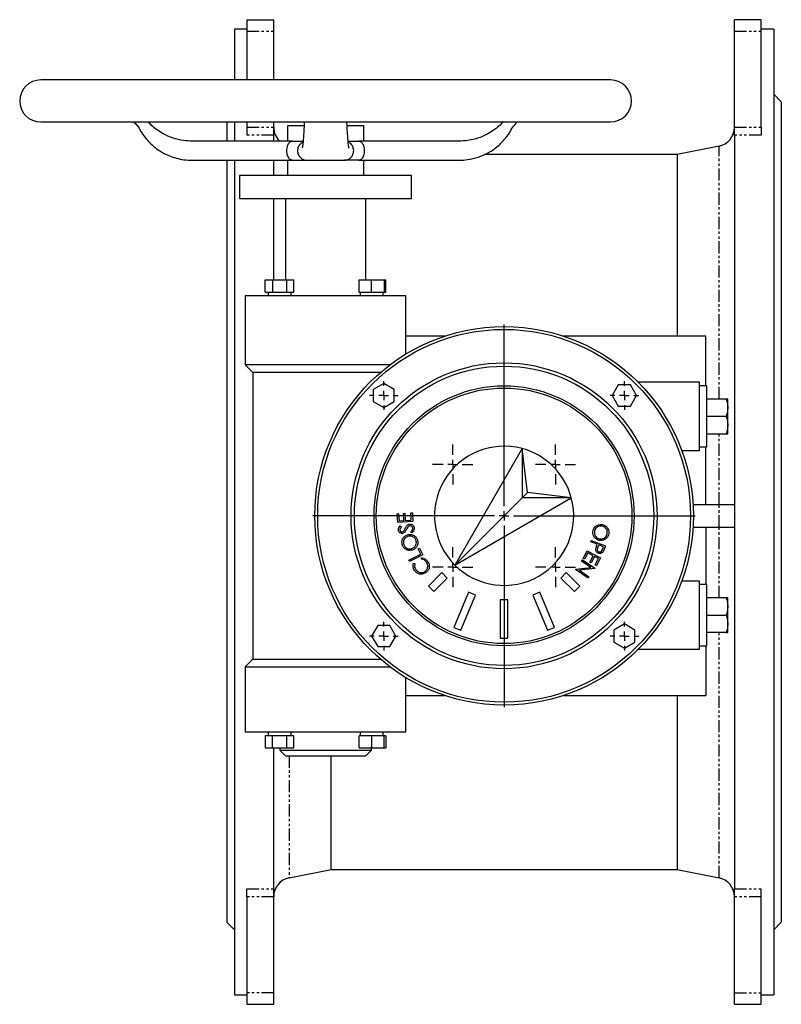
# Model space of a CAD drawing. Extents: x -986 to 320, y -88 to 956.
# Tile 4 of 4: x -78 to 320, y 441 to 956. Entities that reach past the tile are written whole.
import ezdxf

# ---------------------------------------------------------------- set-up
doc = ezdxf.new("R2010")
doc.units = 0
doc.linetypes.add('PHANTOM', pattern=[12.7, 6.35, -1.27, 1.27, -1.27, 1.27, -1.27])
doc.layers.get('0').update_dxf_attribs({"linetype": 'CONTINUOUS'})

# ---------------------------------------------------------------- blocks, each defined once
blk = doc.blocks.new('SW_CENTERMARKSYMBOL_28')
at = {"color": 0, "linetype": 'CONTINUOUS'}
for p, q in [((0, 5), (0, 100)), ((-5, 0), (-100, 0)), ((0, 0), (-2.5, 0)), ((0, 0), (0, 2.5)), ((0, 0), (0, -2.5)), ((0, 0), (2.5, 0)), ((5, 0), (100, 0)), ((0, -5), (0, -100))]:
    blk.add_line(p, q, dxfattribs=at)
blk = doc.blocks.new('SW_CENTERMARKSYMBOL_29')
at = {"color": 0, "linetype": 'CONTINUOUS'}
for p, q in [((0, 5), (0, 7.5)), ((-5, 0), (-7.5, 0)), ((0, 0), (-2.5, 0)), ((0, 0), (0, 2.5)), ((0, 0), (0, -2.5)), ((0, 0), (2.5, 0)), ((5, 0), (7.5, 0)), ((0, -5), (0, -7.5))]:
    blk.add_line(p, q, dxfattribs=at)
blk = doc.blocks.new('SW_CENTERMARKSYMBOL_30')
at = {"color": 0, "linetype": 'CONTINUOUS'}
for p, q in [((0, 5), (0, 7.5)), ((-5, 0), (-7.5, 0)), ((0, 0), (-2.5, 0)), ((0, 0), (0, 2.5)), ((0, 0), (0, -2.5)), ((0, 0), (2.5, 0)), ((5, 0), (7.5, 0)), ((0, -5), (0, -7.5))]:
    blk.add_line(p, q, dxfattribs=at)
blk = doc.blocks.new('SW_CENTERMARKSYMBOL_31')
at = {"color": 0, "linetype": 'CONTINUOUS'}
for p, q in [((0, 5), (0, 7.5)), ((-5, 0), (-7.5, 0)), ((0, 0), (-2.5, 0)), ((0, 0), (0, 2.5)), ((0, 0), (0, -2.5)), ((0, 0), (2.5, 0)), ((5, 0), (7.5, 0)), ((0, -5), (0, -7.5))]:
    blk.add_line(p, q, dxfattribs=at)
blk = doc.blocks.new('SW_CENTERMARKSYMBOL_32')
at = {"color": 0, "linetype": 'CONTINUOUS'}
for p, q in [((0, 5), (0, 7.5)), ((-5, 0), (-7.5, 0)), ((0, 0), (-2.5, 0)), ((0, 0), (0, 2.5)), ((0, 0), (0, -2.5)), ((0, 0), (2.5, 0)), ((5, 0), (7.5, 0)), ((0, -5), (0, -7.5))]:
    blk.add_line(p, q, dxfattribs=at)
blk = doc.blocks.new('SW_CENTERMARKSYMBOL_33')
at = {"color": 0, "linetype": 'CONTINUOUS'}
for p, q in [((0, 5), (0, 10.5)), ((-5, 0), (-10.5, 0)), ((0, 0), (-2.5, 0)), ((0, 0), (0, 2.5)), ((0, 0), (0, -2.5)), ((0, 0), (2.5, 0)), ((5, 0), (10.5, 0)), ((0, -5), (0, -10.5))]:
    blk.add_line(p, q, dxfattribs=at)
blk = doc.blocks.new('SW_CENTERMARKSYMBOL_34')
at = {"color": 0, "linetype": 'CONTINUOUS'}
for p, q in [((0, 5), (0, 10.5)), ((-5, 0), (-10.5, 0)), ((0, 0), (-2.5, 0)), ((0, 0), (0, 2.5)), ((0, 0), (0, -2.5)), ((0, 0), (2.5, 0)), ((5, 0), (10.5, 0)), ((0, -5), (0, -10.5))]:
    blk.add_line(p, q, dxfattribs=at)
blk = doc.blocks.new('SW_CENTERMARKSYMBOL_35')
at = {"color": 0, "linetype": 'CONTINUOUS'}
for p, q in [((0, 5), (0, 10.5)), ((-5, 0), (-10.5, 0)), ((0, 0), (-2.5, 0)), ((0, 0), (0, 2.5)), ((0, 0), (0, -2.5)), ((0, 0), (2.5, 0)), ((5, 0), (10.5, 0)), ((0, -5), (0, -10.5))]:
    blk.add_line(p, q, dxfattribs=at)
blk = doc.blocks.new('SW_CENTERMARKSYMBOL_36')
at = {"color": 0, "linetype": 'CONTINUOUS'}
for p, q in [((0, 5), (0, 10.5)), ((-5, 0), (-10.5, 0)), ((0, 0), (-2.5, 0)), ((0, 0), (0, 2.5)), ((0, 0), (0, -2.5)), ((0, 0), (2.5, 0)), ((5, 0), (10.5, 0)), ((0, -5), (0, -10.5))]:
    blk.add_line(p, q, dxfattribs=at)

msp = doc.modelspace()

# ---------------------------------------------------------------- linework, layer by layer
at = {"color": 7, "linetype": 'CONTINUOUS'}
for p, q in [((40.43, 956.03), (54.43, 956.03)), ((40.43, 956.03), (40.43, 950.1)), ((54.43, 950.1), (54.43, 956.03)), ((309.42, 956.03), (295.42, 956.03)), ((295.42, 950.1), (295.42, 956.03)), ((309.42, 950.1), (309.42, 956.03)), ((40.43, 951.03), (33.92, 951.03)), ((33.92, 951.03), (33.92, 924.53)), ((40.43, 950.1), (40.43, 924.53)), ((54.43, 924.53), (54.43, 950.1)), ((295.42, 899.83), (295.42, 950.1)), ((315.93, 951.03), (309.42, 951.03)), ((309.42, 899.83), (309.42, 950.1)), ((315.93, 951.03), (315.93, 446.03)), ((230.57, 924.53), (-67.42, 924.53)), ((319.92, 913.03), (315.93, 917.03)), ((319.92, 913.03), (319.92, 698.53)), ((-67.42, 902.53), (230.57, 902.53)), ((29.93, 902.53), (29.93, 892.59)), ((33.92, 902.53), (33.92, 892.66)), ((40.43, 902.53), (40.43, 899.83)), ((54.43, 899.83), (54.43, 902.53)), ((40.43, 899.83), (40.43, 895.66)), ((54.43, 895.66), (54.43, 899.83)), ((61.58, 900.53), (61.58, 892.53)), ((70.29, 900.53), (61.58, 900.53)), ((101.58, 900.53), (92.91, 900.53)), ((101.58, 892.53), (101.58, 900.53)), ((295.42, 895.66), (295.42, 899.83)), ((309.42, 899.83), (309.42, 895.66)), ((54.43, 892.61), (54.43, 895.66)), ((64.15, 892.53), (61.58, 892.53)), ((64.15, 892.53), (69.71, 892.53)), ((93.45, 892.53), (99, 892.53)), ((101.58, 892.53), (99, 892.53)), ((295.42, 895.66), (295.42, 501.4)), ((287.39, 889.92), (265.42, 885.53)), ((29.93, 882.59), (29.93, 484.03)), ((33.92, 882.62), (33.92, 446.03)), ((54.43, 874.53), (54.43, 882.53)), ((61.58, 882.53), (61.58, 874.53)), ((61.58, 882.53), (64.15, 882.53)), ((64.15, 882.53), (71.76, 882.53)), ((71.76, 882.53), (74.51, 882.53)), ((88.22, 882.53), (91.39, 882.53)), ((99, 882.53), (91.39, 882.53)), ((99, 882.53), (101.58, 882.53)), ((101.58, 874.53), (101.58, 882.53)), ((265.42, 885.53), (164.6, 885.53)), ((265.42, 885.53), (265.42, 790.53)), ((36.58, 874.53), (36.58, 862.53)), ((81.57, 874.53), (36.58, 874.53)), ((126.58, 874.53), (81.57, 874.53)), ((126.58, 862.53), (126.58, 874.53)), ((36.58, 862.53), (81.57, 862.53)), ((54.43, 819.93), (54.43, 862.53)), ((60.58, 862.53), (60.58, 819.93)), ((81.57, 862.53), (126.58, 862.53)), ((102.57, 819.93), (102.57, 862.53)), ((50.03, 813.53), (50.03, 819.93)), ((50.03, 819.93), (53.78, 819.93)), ((53.78, 819.93), (53.78, 813.53)), ((53.78, 819.93), (61.29, 819.93)), ((61.29, 813.53), (61.29, 819.93)), ((61.29, 819.93), (65.04, 819.93)), ((65.04, 813.53), (65.04, 819.93)), ((99.12, 813.53), (99.12, 819.93)), ((99.12, 819.93), (105.62, 819.93)), ((105.62, 813.53), (105.62, 819.93)), ((105.62, 819.93), (112.12, 819.93)), ((112.12, 819.93), (112.12, 813.53)), ((112.12, 819.93), (113.12, 819.93)), ((113.12, 813.53), (113.12, 819.93)), ((39.57, 811.53), (39.57, 775.53)), ((123.57, 811.53), (39.57, 811.53)), ((50.03, 813.53), (53.78, 813.53)), ((51.53, 813.53), (51.53, 811.53)), ((53.78, 813.53), (61.29, 813.53)), ((61.29, 813.53), (65.04, 813.53)), ((63.53, 811.53), (63.53, 813.53)), ((99.12, 813.53), (105.62, 813.53)), ((99.62, 813.53), (99.62, 811.53)), ((105.62, 813.53), (112.12, 813.53)), ((111.62, 811.53), (111.62, 813.53)), ((112.12, 813.53), (113.12, 813.53)), ((123.57, 781.17), (123.57, 811.53)), ((143.86, 790.53), (123.57, 790.53)), ((280.42, 790.53), (205.99, 790.53)), ((280.42, 764.53), (280.42, 790.53)), ((39.57, 775.53), (43.58, 771.53)), ((115.26, 775.53), (39.57, 775.53)), ((43.58, 771.53), (43.58, 621.53)), ((110.3, 771.53), (43.58, 771.53)), ((111.99, 765.81), (106.49, 762.64)), ((106.49, 762.64), (106.49, 756.29)), ((117.49, 762.64), (111.99, 765.81)), ((117.49, 756.29), (117.49, 762.64)), ((234.68, 764.96), (231.51, 759.46)), ((241.03, 764.96), (234.68, 764.96)), ((244.21, 759.46), (241.03, 764.96)), ((244.93, 766.53), (276.92, 766.53)), ((276.92, 766.53), (276.92, 730.53)), ((280.92, 764.53), (276.92, 764.53)), ((280.92, 748.53), (280.92, 764.53)), ((231.51, 759.46), (234.68, 753.96)), ((241.03, 753.96), (244.21, 759.46)), ((291.11, 757.62), (280.92, 757.62)), ((291.92, 753.08), (291.92, 757.62)), ((106.49, 756.29), (111.99, 753.11)), ((111.99, 753.11), (117.49, 756.29)), ((234.68, 753.96), (241.03, 753.96)), ((291.92, 743.98), (291.92, 753.08)), ((280.92, 732.53), (280.92, 748.53)), ((291.11, 748.53), (280.92, 748.53)), ((291.92, 739.44), (291.92, 743.98)), ((280.92, 739.44), (291.11, 739.44)), ((184.35, 731.69), (149.19, 670.79)), ((184.35, 731.69), (184.35, 705.95)), ((187.16, 708.77), (184.35, 731.69)), ((276.92, 732.53), (280.92, 732.53)), ((280.42, 702.53), (280.42, 732.53)), ((276.92, 730.53), (267.9, 730.53)), ((184.35, 705.95), (149.19, 670.79)), ((149.19, 670.79), (210.08, 705.95)), ((184.35, 705.95), (187.16, 708.77)), ((210.08, 705.95), (184.35, 705.95)), ((210.08, 705.95), (187.16, 708.77)), ((273.74, 702.53), (287.42, 702.53)), ((287.42, 702.53), (295.42, 702.53)), ((118.98, 697.62), (119.76, 697.67)), ((119.27, 693.06), (118.98, 697.62)), ((119.76, 697.67), (120.01, 693.9)), ((122.25, 697.79), (123.03, 697.84)), ((122.49, 694.06), (122.25, 697.79)), ((123.03, 697.84), (123.27, 694.11)), ((126.15, 698.05), (126.94, 698.1)), ((126.4, 694.32), (126.15, 698.05)), ((126.94, 698.1), (127.23, 693.57)), ((319.92, 698.53), (319.92, 484.03)), ((127.23, 693.57), (119.27, 693.06)), ((120.01, 693.9), (122.49, 694.06)), ((120.6, 691.21), (121.2, 690.65)), ((123.27, 694.11), (126.4, 694.32)), ((273.74, 690.53), (287.42, 690.53)), ((280.42, 690.53), (280.42, 660.53)), ((287.42, 690.53), (295.42, 690.53)), ((126.66, 687.7), (126.14, 688.29)), ((220.23, 682.94), (220.51, 683.69)), ((223.69, 681.63), (220.23, 682.94)), ((220.51, 683.69), (227.95, 680.86)), ((223.49, 681.1), (223.69, 681.63)), ((224.42, 681.35), (223.93, 680.1)), ((226.95, 680.39), (224.42, 681.35)), ((226.45, 679.08), (226.95, 680.39)), ((227.95, 680.86), (227.39, 679.38)), ((125.04, 673.32), (131.43, 676.55)), ((132.48, 676.18), (125.4, 672.61)), ((130.06, 679.26), (130.74, 679.61)), ((131.43, 676.55), (130.06, 679.26)), ((130.74, 679.61), (132.48, 676.18)), ((216.24, 674.18), (218.35, 678.21)), ((218.68, 677.14), (216.93, 673.82)), ((218.35, 678.21), (225.42, 674.49)), ((221.45, 675.68), (218.68, 677.14)), ((219.71, 672.36), (221.45, 675.68)), ((222.14, 675.32), (220.4, 672)), ((224.35, 674.16), (222.14, 675.32)), ((125.4, 672.61), (125.04, 673.32)), ((127.54, 671.81), (128.29, 671.55)), ((131.74, 673.83), (131.79, 674.62)), ((215.39, 672.9), (215.86, 673.58)), ((220.35, 669.5), (215.39, 672.9)), ((215.86, 673.58), (222.41, 669.07)), ((216.93, 673.82), (216.24, 674.18)), ((220.4, 672), (219.71, 672.36)), ((222.6, 670.81), (224.35, 674.16)), ((223.3, 670.44), (222.6, 670.81)), ((225.42, 674.49), (223.3, 670.44)), ((142.4, 666.83), (135.33, 659.76)), ((145.23, 664), (142.4, 666.83)), ((207.45, 666.83), (204.62, 664)), ((214.52, 659.76), (207.45, 666.83)), ((212.32, 668.43), (212.42, 668.58)), ((218.88, 663.93), (212.32, 668.43)), ((212.42, 668.58), (220.35, 669.5)), ((222.32, 668.93), (214.3, 668.02)), ((214.3, 668.02), (219.32, 664.57)), ((219.32, 664.57), (218.88, 663.93)), ((222.41, 669.07), (222.32, 668.93)), ((135.33, 659.76), (138.16, 656.93)), ((138.16, 656.93), (145.23, 664)), ((204.62, 664), (211.69, 656.93)), ((211.69, 656.93), (214.52, 659.76)), ((267.9, 662.53), (276.92, 662.53)), ((276.92, 662.53), (276.92, 626.53)), ((280.92, 660.53), (276.92, 660.53)), ((280.92, 644.53), (280.92, 660.53)), ((156.24, 656.64), (148.59, 638.17)), ((152.28, 636.64), (159.93, 655.11)), ((159.93, 655.11), (156.24, 656.64)), ((193.61, 656.64), (189.92, 655.11)), ((189.92, 655.11), (197.57, 636.64)), ((201.26, 638.17), (193.61, 656.64)), ((176.93, 652.53), (172.92, 652.53)), ((172.92, 652.53), (172.92, 632.53)), ((176.93, 632.53), (176.93, 652.53)), ((291.11, 653.62), (280.92, 653.62)), ((291.92, 649.08), (291.92, 653.62)), ((291.92, 639.98), (291.92, 649.08)), ((280.92, 628.53), (280.92, 644.53)), ((280.92, 644.53), (291.11, 644.53)), ((108.82, 639.1), (105.64, 633.6)), ((115.17, 639.1), (108.82, 639.1)), ((118.34, 633.6), (115.17, 639.1)), ((237.86, 639.95), (232.36, 636.77)), ((243.36, 636.77), (237.86, 639.95)), ((291.92, 635.44), (291.92, 639.98)), ((105.64, 633.6), (108.82, 628.1)), ((115.17, 628.1), (118.34, 633.6)), ((148.59, 638.17), (152.28, 636.64)), ((197.57, 636.64), (201.26, 638.17)), ((232.36, 636.77), (232.36, 630.42)), ((243.36, 630.42), (243.36, 636.77)), ((291.11, 635.44), (280.92, 635.44)), ((172.92, 632.53), (176.93, 632.53)), ((232.36, 630.42), (237.86, 627.25)), ((237.86, 627.25), (243.36, 630.42)), ((276.92, 628.53), (280.92, 628.53)), ((280.42, 628.53), (280.42, 602.53)), ((108.82, 628.1), (115.17, 628.1)), ((276.92, 626.53), (244.93, 626.53)), ((43.58, 621.53), (39.57, 617.53)), ((43.58, 621.53), (110.3, 621.53)), ((39.57, 617.53), (39.57, 583.53)), ((39.57, 617.53), (115.26, 617.53)), ((123.57, 583.53), (123.57, 611.89)), ((123.57, 602.53), (143.86, 602.53)), ((205.99, 602.53), (280.42, 602.53)), ((265.42, 602.53), (265.42, 511.53)), ((39.57, 583.53), (123.57, 583.53)), ((51.53, 583.53), (51.53, 581.53)), ((63.53, 581.53), (63.53, 583.53)), ((99.62, 583.53), (99.62, 581.53)), ((111.62, 581.53), (111.62, 583.53)), ((50.03, 581.53), (50.03, 575.13)), ((53.78, 581.53), (50.03, 581.53)), ((53.78, 575.13), (53.78, 581.53)), ((61.29, 581.53), (53.78, 581.53)), ((61.29, 575.13), (61.29, 581.53)), ((65.04, 581.53), (61.29, 581.53)), ((65.04, 575.13), (65.04, 581.53)), ((99.12, 575.13), (99.12, 581.53)), ((105.62, 581.53), (99.12, 581.53)), ((105.62, 581.53), (105.62, 575.13)), ((112.12, 581.53), (105.62, 581.53)), ((112.12, 575.13), (112.12, 581.53)), ((113.12, 581.53), (112.12, 581.53)), ((113.12, 581.53), (113.12, 575.13)), ((50.03, 575.13), (53.78, 575.13)), ((53.78, 575.13), (61.29, 575.13)), ((54.43, 501.4), (54.43, 575.13)), ((57.58, 575.13), (57.58, 574.03)), ((57.58, 574.03), (60.58, 571.03)), ((57.58, 574.03), (105.58, 574.03)), ((61.29, 575.13), (65.04, 575.13)), ((99.12, 575.13), (105.62, 575.13)), ((102.57, 571.03), (105.58, 574.03)), ((105.58, 574.03), (105.58, 575.13)), ((105.62, 575.13), (112.12, 575.13)), ((112.12, 575.13), (113.12, 575.13)), ((60.58, 571.03), (102.57, 571.03)), ((84.43, 511.53), (84.43, 571.03)), ((62.46, 507.14), (84.43, 511.53)), ((84.43, 511.53), (265.42, 511.53)), ((265.42, 511.53), (287.39, 507.14)), ((40.43, 497.23), (40.43, 501.4)), ((54.43, 497.23), (54.43, 501.4)), ((295.42, 497.23), (295.42, 501.4)), ((309.42, 497.23), (309.42, 501.4)), ((40.43, 497.23), (40.43, 446.96)), ((54.43, 446.96), (54.43, 497.23)), ((295.42, 446.96), (295.42, 497.23)), ((309.42, 446.96), (309.42, 497.23)), ((29.93, 484.03), (33.92, 480.03)), ((315.93, 480.03), (319.92, 484.03)), ((33.92, 446.03), (40.43, 446.03)), ((40.43, 446.96), (40.43, 441.03)), ((54.43, 441.03), (54.43, 446.96)), ((295.42, 441.03), (295.42, 446.96)), ((309.42, 441.03), (309.42, 446.96)), ((309.42, 446.03), (315.93, 446.03)), ((40.43, 441.03), (54.43, 441.03)), ((295.42, 441.03), (309.42, 441.03))]:
    msp.add_line(p, q, dxfattribs=at)
at = {"color": 8, "linetype": 'PHANTOM'}
for p, q in [((40.43, 950.1), (54.43, 950.1)), ((295.42, 950.1), (309.42, 950.1)), ((40.43, 899.83), (54.43, 899.83)), ((295.42, 899.83), (309.42, 899.83)), ((54.43, 895.66), (40.43, 895.66)), ((309.42, 895.66), (295.42, 895.66)), ((287.39, 757.62), (287.39, 889.92)), ((287.39, 702.53), (287.39, 739.44)), ((287.42, 690.53), (287.42, 702.53)), ((287.39, 653.62), (287.39, 690.53)), ((287.39, 507.14), (287.39, 635.44)), ((62.46, 571.03), (62.46, 507.14)), ((40.43, 501.4), (54.43, 501.4)), ((295.42, 501.4), (309.42, 501.4)), ((54.43, 497.23), (40.43, 497.23)), ((309.42, 497.23), (295.42, 497.23)), ((54.43, 446.96), (40.43, 446.96)), ((295.42, 446.96), (309.42, 446.96))]:
    msp.add_line(p, q, dxfattribs=at)
at = {"color": 7, "linetype": 'CONTINUOUS'}
for radius in [99, 97.5, 80, 78.27, 68, 66.85]:
    msp.add_circle((174.93, 696.53), radius, dxfattribs=at)
for centre, radius, start, end in [((-67.42, 913.53), 11, 90, 270), ((230.57, 913.53), 11, 270, 90), ((64.42, 899.73), 10, 180, 226.6884), ((285.43, 899.73), 10, 281.3099, 0), ((174.93, 696.53), 36.4, 75, 225), ((174.93, 696.53), 36.4, 15, 75), ((174.93, 696.53), 36.4, 225, 15), ((64.42, 497.33), 10, 101.3099, 180), ((285.43, 497.33), 10, 0, 78.6901)]:
    msp.add_arc(centre, radius, start, end, dxfattribs=at)
for points, knots in [([(-18.71, 902.53), (-18.16, 901.99), (-16.68, 900.54), (-15.08, 897.57), (-12.92, 894.39), (-10.41, 891.57), (-7.53, 889.01), (-4.14, 886.69), (-0.42, 884.84), (3.52, 883.51), (7.54, 882.68), (11.96, 882.49), (18.47, 882.56), (27.35, 882.52), (38.85, 882.53), (50.4, 882.53), (58.12, 882.53), (61.62, 882.53)], [0, 0, 0, 0, 0.026324, 0.069947, 0.1137, 0.157196, 0.198109, 0.244436, 0.296342, 0.339123, 0.385425, 0.435591, 0.489457, 0.606952, 0.737463, 0.880991, 1, 1, 1, 1]), ([(61.62, 892.53), (58.53, 892.53), (51.65, 892.53), (41.36, 892.53), (31.16, 892.53), (22.97, 892.52), (16.57, 892.55), (11.76, 892.47), (6.82, 892.74), (1.74, 893.96), (-2.9, 895.97), (-6.59, 898.33), (-9.2, 900.4), (-10.61, 901.93), (-11.16, 902.53)], [0, 0, 0, 0, 0.122504, 0.273128, 0.408091, 0.527394, 0.598229, 0.662104, 0.718475, 0.793855, 0.868298, 0.917905, 0.967657, 1, 1, 1, 1]), ([(70.44, 902.53), (70.4, 901.64), (70.29, 899.58), (70.12, 896.77), (69.94, 894.13), (69.77, 892.05), (69.62, 890.52), (69.49, 889.55), (69.38, 888.96), (69.33, 888.98), (69.31, 888.99)], [0, 0, 0, 0, 0.10761, 0.251102, 0.39051, 0.524124, 0.652166, 0.77535, 0.892823, 1, 1, 1, 1]), ([(93.85, 888.91), (93.82, 888.93), (93.77, 888.98), (93.66, 889.54), (93.53, 890.52), (93.38, 892.05), (93.21, 894.13), (93.03, 896.77), (92.86, 899.58), (92.75, 901.64), (92.71, 902.53)], [0, 0, 0, 0, 0.108444, 0.22575, 0.348759, 0.476619, 0.610044, 0.749254, 0.892543, 1, 1, 1, 1]), ([(174.31, 902.53), (174.03, 902.2), (172.96, 900.97), (170.66, 899.03), (167.3, 896.69), (163.57, 894.84), (159.63, 893.51), (155.61, 892.68), (151.19, 892.49), (144.68, 892.56), (135.8, 892.52), (124.3, 892.53), (112.75, 892.53), (105.03, 892.53), (101.53, 892.53)], [0, 0, 0, 0, 0.017071, 0.064785, 0.118815, 0.179351, 0.229245, 0.283245, 0.341752, 0.404573, 0.541603, 0.693813, 0.861204, 1, 1, 1, 1]), ([(101.53, 882.53), (104.62, 882.53), (111.5, 882.53), (121.79, 882.53), (131.99, 882.53), (140.18, 882.52), (146.58, 882.55), (151.39, 882.47), (156.33, 882.74), (161.41, 883.96), (166.04, 885.98), (169.75, 888.33), (172.68, 890.71), (175.29, 893.46), (177.63, 896.51), (179.34, 899.86), (181.03, 901.67), (181.83, 902.53)], [0, 0, 0, 0, 0.105067, 0.234252, 0.350005, 0.452327, 0.51308, 0.567863, 0.616211, 0.680861, 0.744708, 0.787254, 0.829924, 0.872868, 0.916265, 0.960224, 1, 1, 1, 1]), ([(64.15, 882.53), (64.11, 882.53), (64.02, 882.53), (63.88, 882.55), (63.75, 882.57), (63.63, 882.61), (63.51, 882.65), (63.4, 882.69), (63.29, 882.75), (63.19, 882.81), (62.95, 882.96), (62.6, 883.27), (62.13, 883.94), (61.7, 884.91), (61.41, 886.18), (61.32, 887.54), (61.42, 888.9), (61.71, 890.17), (62.13, 891.13), (62.61, 891.8), (62.98, 892.13), (63.28, 892.31), (63.47, 892.4), (63.68, 892.47), (63.91, 892.52), (64.07, 892.53), (64.15, 892.53)], [0, 0, 0, 0, 0.015932, 0.03132, 0.04619, 0.060565, 0.074464, 0.087905, 0.100903, 0.11347, 0.125619, 0.189493, 0.25075, 0.337889, 0.4205, 0.500755, 0.580995, 0.663466, 0.750473, 0.811911, 0.875098, 0.896727, 0.919914, 0.944761, 0.971399, 1, 1, 1, 1]), ([(69.77, 892.04), (69.29, 891.79), (68.54, 891.39), (67.74, 890.42), (67.25, 889.53), (66.95, 888.54), (66.84, 887.52), (66.95, 886.5), (67.25, 885.52), (67.75, 884.62), (68.61, 883.62), (69.97, 882.72), (71.16, 882.59), (71.76, 882.53)], [0, 0, 0, 0, 0.124777, 0.200219, 0.273785, 0.345915, 0.417214, 0.488388, 0.560425, 0.633912, 0.709289, 0.854265, 1, 1, 1, 1]), ([(91.39, 882.53), (91.99, 882.59), (93.18, 882.72), (94.55, 883.62), (95.41, 884.63), (95.9, 885.53), (96.21, 886.52), (96.31, 887.54), (96.2, 888.56), (95.89, 889.55), (95.4, 890.44), (94.6, 891.4), (93.85, 891.8), (93.38, 892.04)], [0, 0, 0, 0, 0.146133, 0.291741, 0.367228, 0.440828, 0.512983, 0.584306, 0.655529, 0.727614, 0.801144, 0.876551, 1, 1, 1, 1]), ([(99, 892.53), (99.05, 892.53), (99.14, 892.53), (99.27, 892.51), (99.4, 892.49), (99.52, 892.45), (99.64, 892.41), (99.75, 892.36), (99.86, 892.31), (99.96, 892.25), (100.2, 892.1), (100.55, 891.79), (101.03, 891.12), (101.45, 890.15), (101.74, 888.88), (101.83, 887.52), (101.73, 886.17), (101.44, 884.9), (101.02, 883.94), (100.54, 883.27), (100.17, 882.93), (99.87, 882.75), (99.68, 882.66), (99.47, 882.59), (99.24, 882.54), (99.08, 882.53), (99, 882.53)], [0, 0, 0, 0, 0.016218, 0.031801, 0.046784, 0.061197, 0.075065, 0.088412, 0.101257, 0.113617, 0.125508, 0.188957, 0.250648, 0.337689, 0.42022, 0.500552, 0.580644, 0.663117, 0.750131, 0.811132, 0.874727, 0.896837, 0.92033, 0.945284, 0.971797, 1, 1, 1, 1]), ([(74.57, 882.53), (74.74, 882.53), (75.14, 882.53), (75.91, 882.53), (76.79, 882.53), (77.66, 882.53), (78.44, 882.53), (79.19, 882.53), (79.81, 882.53), (80.25, 882.53), (80.7, 882.53), (81.33, 882.53), (82.11, 882.53), (83.05, 882.53), (84.26, 882.53), (85.7, 882.53), (87.09, 882.53), (87.87, 882.53), (88.18, 882.53)], [0, 0, 0, 0, 0.095457, 0.222886, 0.324061, 0.383344, 0.429299, 0.46372, 0.47786, 0.491004, 0.50423, 0.518593, 0.553928, 0.602515, 0.665746, 0.773419, 0.907682, 1, 1, 1, 1]), ([(291.11, 757.62), (291.34, 756.88), (291.8, 755.39), (291.88, 753.85), (291.92, 753.08)], [0, 0, 0, 0, 0.495457, 1, 1, 1, 1]), ([(291.92, 757.62), (291.88, 757.62), (291.8, 757.62), (291.34, 757.62), (291.11, 757.62)], [0, 0, 0, 0, 0.494514, 1, 1, 1, 1]), ([(291.92, 753.08), (291.88, 752.31), (291.8, 750.77), (291.34, 749.28), (291.11, 748.53)], [0, 0, 0, 0, 0.494511, 1, 1, 1, 1]), ([(291.11, 748.53), (291.34, 747.79), (291.8, 746.3), (291.88, 744.76), (291.92, 743.98)], [0, 0, 0, 0, 0.495459, 1, 1, 1, 1]), ([(291.92, 743.98), (291.88, 743.22), (291.8, 741.68), (291.34, 740.19), (291.11, 739.44)], [0, 0, 0, 0, 0.494513, 1, 1, 1, 1]), ([(291.11, 739.44), (291.34, 739.44), (291.8, 739.44), (291.88, 739.44), (291.92, 739.44)], [0, 0, 0, 0, 0.495457, 1, 1, 1, 1]), ([(119.69, 688.93), (119.67, 689.17), (119.63, 689.65), (119.94, 690.47), (120.35, 690.93), (120.6, 691.21)], [0, 0, 0, 0, 0.279835, 0.559545, 1, 1, 1, 1]), ([(121.2, 690.65), (120.96, 690.4), (120.64, 690.05), (120.46, 689.46), (120.48, 689.19), (120.49, 689.06)], [0, 0, 0, 0, 0.559877, 0.779869, 1, 1, 1, 1]), ([(123.21, 689.98), (123.49, 690.52), (123.88, 691.27), (124.71, 691.98), (125.17, 692.12), (125.4, 692.19)], [0, 0, 0, 0, 0.560046, 0.780233, 1, 1, 1, 1]), ([(124.84, 690.95), (124.62, 690.67), (124.24, 690.19), (123.95, 689.63), (123.83, 689.39)], [0, 0, 0, 0, 0.559507, 1, 1, 1, 1]), ([(125.56, 691.35), (125.41, 691.3), (125.14, 691.22), (124.93, 691.03), (124.84, 690.95)], [0, 0, 0, 0, 0.559255, 1, 1, 1, 1]), ([(125.4, 692.19), (125.72, 692.2), (126.38, 692.23), (127.16, 691.73), (127.7, 691.09), (127.83, 690.59), (127.89, 690.35)], [0, 0, 0, 0, 0.279149, 0.559096, 0.779454, 1, 1, 1, 1]), ([(127.15, 690.14), (127.09, 690.34), (126.97, 690.74), (126.56, 691.16), (126.05, 691.38), (125.73, 691.36), (125.56, 691.35)], [0, 0, 0, 0, 0.27991, 0.559727, 0.779952, 1, 1, 1, 1]), ([(126.14, 688.29), (126.45, 688.57), (126.88, 688.95), (127.18, 689.65), (127.16, 689.98), (127.15, 690.14)], [0, 0, 0, 0, 0.5594711, 0.7798993, 1, 1, 1, 1]), ([(127.89, 690.35), (127.92, 690.06), (127.96, 689.48), (127.56, 688.49), (127, 688), (126.66, 687.7)], [0, 0, 0, 0, 0.279943, 0.559744, 1, 1, 1, 1]), ([(221.45, 688.66), (221.65, 689.26), (222.03, 690.44), (223.42, 691.56), (224.94, 692.11), (225.9, 691.99), (226.39, 691.93)], [0, 0, 0, 0, 0.279671, 0.559368, 0.779625, 1, 1, 1, 1]), ([(226.22, 691.12), (225.72, 691.17), (224.72, 691.27), (223.45, 690.59), (222.56, 689.66), (222.33, 688.91), (222.22, 688.53)], [0, 0, 0, 0, 0.279653, 0.559317, 0.779597, 1, 1, 1, 1]), ([(228.89, 687.13), (228.93, 687.63), (229, 688.63), (228.33, 689.91), (227.35, 690.78), (226.59, 691.01), (226.22, 691.12)], [0, 0, 0, 0, 0.27939, 0.559066, 0.779476, 1, 1, 1, 1]), ([(226.39, 691.93), (226.97, 691.73), (228.15, 691.33), (229.3, 689.97), (229.82, 688.45), (229.72, 687.48), (229.67, 687)], [0, 0, 0, 0, 0.279684, 0.559284, 0.779659, 1, 1, 1, 1]), ([(121.85, 687.36), (121.57, 687.35), (121.01, 687.31), (120.31, 687.72), (119.86, 688.29), (119.74, 688.72), (119.69, 688.93)], [0, 0, 0, 0, 0.279604, 0.558869, 0.779387, 1, 1, 1, 1]), ([(120.49, 689.06), (120.53, 688.91), (120.62, 688.61), (120.93, 688.29), (121.31, 688.13), (121.55, 688.15), (121.68, 688.16)], [0, 0, 0, 0, 0.280085, 0.559534, 0.779674, 1, 1, 1, 1]), ([(121.73, 681.23), (121.6, 681.84), (121.33, 683.06), (121.95, 684.73), (122.99, 685.97), (123.89, 686.36), (124.34, 686.55)], [0, 0, 0, 0, 0.279805, 0.55937, 0.779581, 1, 1, 1, 1]), ([(121.68, 688.16), (121.89, 688.24), (122.27, 688.37), (122.5, 688.69), (122.6, 688.83)], [0, 0, 0, 0, 0.557599, 1, 1, 1, 1]), ([(122.97, 687.98), (122.79, 687.82), (122.46, 687.52), (122.04, 687.41), (121.85, 687.36)], [0, 0, 0, 0, 0.559652, 1, 1, 1, 1]), ([(124.6, 685.78), (124.14, 685.57), (123.23, 685.14), (122.47, 683.93), (122.2, 682.66), (122.37, 681.89), (122.46, 681.51)], [0, 0, 0, 0, 0.279665, 0.559107, 0.779645, 1, 1, 1, 1]), ([(122.6, 688.83), (122.72, 689.04), (122.93, 689.42), (123.12, 689.81), (123.21, 689.98)], [0, 0, 0, 0, 0.559908, 1, 1, 1, 1]), ([(123.83, 689.39), (123.69, 689.11), (123.44, 688.62), (123.11, 688.18), (122.97, 687.98)], [0, 0, 0, 0, 0.560398, 1, 1, 1, 1]), ([(124.34, 686.55), (124.94, 686.68), (126.15, 686.94), (127.8, 686.3), (129.03, 685.27), (129.41, 684.38), (129.61, 683.93)], [0, 0, 0, 0, 0.279626, 0.559309, 0.779561, 1, 1, 1, 1]), ([(128.88, 683.66), (128.67, 684.11), (128.24, 685.02), (127.02, 685.8), (125.74, 686.05), (124.98, 685.87), (124.6, 685.78)], [0, 0, 0, 0, 0.27961, 0.559103, 0.779499, 1, 1, 1, 1]), ([(224.69, 683.7), (224.1, 683.9), (222.92, 684.29), (221.81, 685.69), (221.27, 687.21), (221.39, 688.18), (221.45, 688.66)], [0, 0, 0, 0, 0.279613, 0.559333, 0.779595, 1, 1, 1, 1]), ([(222.22, 688.53), (222.17, 688.03), (222.09, 687.02), (222.74, 685.72), (223.72, 684.85), (224.48, 684.62), (224.86, 684.51)], [0, 0, 0, 0, 0.279675, 0.559165, 0.779505, 1, 1, 1, 1]), ([(229.67, 687), (229.47, 686.4), (229.09, 685.21), (227.69, 684.06), (226.16, 683.52), (225.18, 683.64), (224.69, 683.7)], [0, 0, 0, 0, 0.279782, 0.559361, 0.779585, 1, 1, 1, 1]), ([(224.86, 684.51), (225.36, 684.46), (226.37, 684.36), (227.65, 685.03), (228.53, 686), (228.77, 686.75), (228.89, 687.13)], [0, 0, 0, 0, 0.279694, 0.559087, 0.779626, 1, 1, 1, 1]), ([(127.02, 678.65), (126.42, 678.53), (125.21, 678.28), (123.55, 678.87), (122.33, 679.91), (121.93, 680.79), (121.73, 681.23)], [0, 0, 0, 0, 0.279718, 0.559329, 0.779687, 1, 1, 1, 1]), ([(122.46, 681.51), (122.68, 681.06), (123.12, 680.17), (124.34, 679.41), (125.61, 679.16), (126.38, 679.34), (126.76, 679.43)], [0, 0, 0, 0, 0.279469, 0.559137, 0.779516, 1, 1, 1, 1]), ([(126.76, 679.43), (127.21, 679.64), (128.11, 680.06), (128.86, 681.27), (129.16, 682.52), (128.97, 683.28), (128.88, 683.66)], [0, 0, 0, 0, 0.279606, 0.559301, 0.779618, 1, 1, 1, 1]), ([(129.61, 683.93), (129.74, 683.33), (130, 682.12), (129.37, 680.47), (128.35, 679.23), (127.46, 678.85), (127.02, 678.65)], [0, 0, 0, 0, 0.2797002, 0.559382, 0.7796346, 1, 1, 1, 1]), ([(222.89, 679.16), (222.98, 679.53), (223.14, 680.19), (223.38, 680.82), (223.49, 681.1)], [0, 0, 0, 0, 0.559686, 1, 1, 1, 1]), ([(223.93, 680.1), (223.85, 679.88), (223.69, 679.45), (223.6, 678.86), (223.74, 678.41), (223.98, 678.01), (224.29, 677.84), (224.5, 677.73)], [0, 0, 0, 0, 0.251063, 0.500755, 0.626069, 0.75139, 1, 1, 1, 1]), ([(224.21, 676.96), (223.97, 677.08), (223.49, 677.3), (223.04, 677.89), (222.85, 678.55), (222.88, 678.95), (222.89, 679.16)], [0, 0, 0, 0, 0.280113, 0.559314, 0.779504, 1, 1, 1, 1]), ([(226.62, 677.7), (226.46, 677.5), (226.13, 677.11), (225.45, 676.82), (224.78, 676.78), (224.4, 676.9), (224.21, 676.96)], [0, 0, 0, 0, 0.279786, 0.559453, 0.779519, 1, 1, 1, 1]), ([(224.5, 677.73), (224.66, 677.69), (224.99, 677.61), (225.5, 677.71), (226.11, 678.15), (226.31, 678.69), (226.45, 679.08)], [0, 0, 0, 0, 0.186723, 0.37345, 0.559948, 1, 1, 1, 1]), ([(227.39, 679.38), (227.27, 679.05), (227.05, 678.48), (226.76, 677.94), (226.62, 677.7)], [0, 0, 0, 0, 0.5602886, 1, 1, 1, 1]), ([(128.07, 667.98), (127.71, 668.67), (127.08, 669.89), (127.4, 671.22), (127.54, 671.81)], [0, 0, 0, 0, 0.559494, 1, 1, 1, 1]), ([(128.29, 671.55), (128.17, 670.93), (127.95, 669.83), (128.48, 668.85), (128.71, 668.42)], [0, 0, 0, 0, 0.558655, 1, 1, 1, 1]), ([(134.37, 672.22), (133.97, 672.69), (133.26, 673.52), (132.2, 673.73), (131.74, 673.83)], [0, 0, 0, 0, 0.558736, 1, 1, 1, 1]), ([(131.79, 674.62), (132.52, 674.44), (133.84, 674.12), (134.66, 673.06), (135.02, 672.6)], [0, 0, 0, 0, 0.558301, 1, 1, 1, 1]), ([(133.47, 667.42), (133.87, 667.75), (134.66, 668.41), (135.07, 669.84), (134.96, 671.17), (134.57, 671.87), (134.37, 672.22)], [0, 0, 0, 0, 0.279604, 0.559096, 0.779364, 1, 1, 1, 1]), ([(135.02, 672.6), (135.36, 671.98), (135.97, 670.87), (135.77, 669.63), (135.68, 669.08)], [0, 0, 0, 0, 0.55981, 1, 1, 1, 1]), ([(133.88, 666.68), (133.32, 666.4), (132.19, 665.83), (130.41, 666.06), (128.97, 666.82), (128.37, 667.59), (128.07, 667.98)], [0, 0, 0, 0, 0.279494, 0.559085, 0.779382, 1, 1, 1, 1]), ([(128.71, 668.42), (129.04, 668.03), (129.7, 667.26), (131.09, 666.77), (132.42, 666.84), (133.12, 667.23), (133.47, 667.42)], [0, 0, 0, 0, 0.279742, 0.559328, 0.779552, 1, 1, 1, 1]), ([(135.68, 669.08), (135.46, 668.54), (135.07, 667.58), (134.24, 666.95), (133.88, 666.68)], [0, 0, 0, 0, 0.5590304, 1, 1, 1, 1]), ([(291.11, 653.62), (291.34, 652.88), (291.8, 651.39), (291.88, 649.85), (291.92, 649.08)], [0, 0, 0, 0, 0.495457, 1, 1, 1, 1]), ([(291.92, 653.62), (291.88, 653.62), (291.8, 653.62), (291.34, 653.62), (291.11, 653.62)], [0, 0, 0, 0, 0.494514, 1, 1, 1, 1]), ([(291.92, 649.08), (291.88, 648.31), (291.8, 646.77), (291.34, 645.28), (291.11, 644.53)], [0, 0, 0, 0, 0.494511, 1, 1, 1, 1]), ([(291.11, 644.53), (291.34, 643.79), (291.8, 642.3), (291.88, 640.76), (291.92, 639.98)], [0, 0, 0, 0, 0.495458, 1, 1, 1, 1]), ([(291.92, 639.98), (291.88, 639.22), (291.8, 637.68), (291.34, 636.19), (291.11, 635.44)], [0, 0, 0, 0, 0.494512, 1, 1, 1, 1]), ([(291.11, 635.44), (291.34, 635.44), (291.8, 635.44), (291.88, 635.44), (291.92, 635.44)], [0, 0, 0, 0, 0.495457, 1, 1, 1, 1])]:
    msp.add_open_spline(points, degree=3, knots=knots, dxfattribs=at)

# ---------------------------------------------------------------- block references
for name, p in [('SW_CENTERMARKSYMBOL_28', (174.93, 696.53)), ('SW_CENTERMARKSYMBOL_32', (111.99, 759.46)), ('SW_CENTERMARKSYMBOL_29', (237.86, 759.46)), ('SW_CENTERMARKSYMBOL_35', (148.05, 723.4)), ('SW_CENTERMARKSYMBOL_34', (201.8, 723.4)), ('SW_CENTERMARKSYMBOL_33', (148.05, 669.66)), ('SW_CENTERMARKSYMBOL_36', (201.8, 669.66)), ('SW_CENTERMARKSYMBOL_30', (111.99, 633.6)), ('SW_CENTERMARKSYMBOL_31', (237.86, 633.6))]:
    msp.add_blockref(name, p, dxfattribs=at)

doc.saveas('drawing.dxf')
